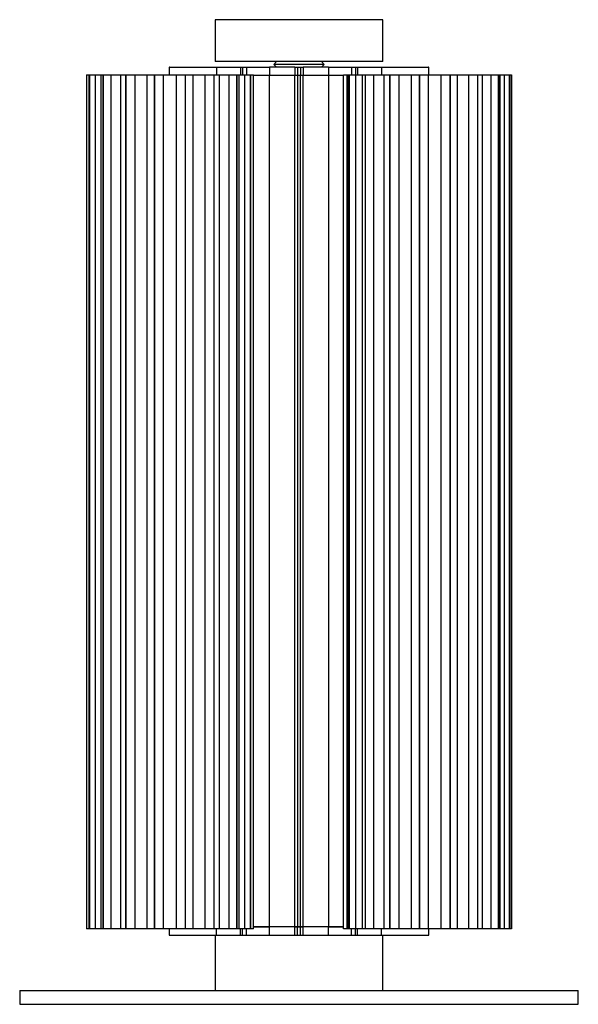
# Paper-space layout '_Posterior' of a CAD drawing. Header units: millimetres. Extents: x -3906 to -3706, y 153 to 506.
import ezdxf

# ---------------------------------------------------------------- set-up
doc = ezdxf.new("R2010")
doc.units = ezdxf.units.MM

psp = doc.layouts.new('_Posterior')

# ---------------------------------------------------------------- linework, layer by layer
at = {"color": 7, "linetype": 'Continuous', "lineweight": 25}
for p, q in [((-3836.07, 505.72), (-3836.07, 490.72)), ((-3776.07, 490.72), (-3776.07, 505.72)), ((-3814.07, 490.72), (-3815.07, 489.72)), ((-3797.07, 489.72), (-3798.07, 490.72)), ((-3852.52, 488.72), (-3852.52, 486)), ((-3835.63, 488.72), (-3835.63, 486)), ((-3835.63, 488.72), (-3816.68, 488.72)), ((-3827.04, 488.72), (-3827.04, 486)), ((-3826.33, 488.72), (-3826.33, 486)), ((-3824.91, 488.72), (-3824.91, 486)), ((-3816.68, 488.72), (-3816.68, 485.72)), ((-3815.07, 489.72), (-3814.07, 488.72)), ((-3807.57, 488.72), (-3807.57, 485.72)), ((-3807.57, 488.72), (-3804.57, 488.72)), ((-3806.57, 488.72), (-3806.57, 485.72)), ((-3805.57, 488.72), (-3805.57, 485.72)), ((-3804.57, 488.72), (-3804.57, 485.72)), ((-3798.07, 488.72), (-3797.07, 489.72)), ((-3795.46, 488.72), (-3776.51, 488.72)), ((-3795.46, 488.72), (-3795.46, 485.72)), ((-3787.23, 488.72), (-3787.23, 486)), ((-3785.81, 488.72), (-3785.81, 486)), ((-3785.1, 488.72), (-3785.1, 486)), ((-3776.51, 488.72), (-3776.51, 486)), ((-3759.62, 486), (-3759.62, 488.72)), ((-3882.17, 486), (-3882.17, 180)), ((-3882.17, 486), (-3822.39, 486)), ((-3881.29, 486), (-3881.29, 180)), ((-3881.14, 486), (-3881.14, 180)), ((-3881.12, 180), (-3881.12, 486)), ((-3879.1, 486), (-3879.1, 180)), ((-3877.04, 486), (-3877.04, 180)), ((-3876.24, 486), (-3876.24, 180)), ((-3876.2, 180), (-3876.2, 486)), ((-3873.42, 486), (-3873.42, 180)), ((-3869.91, 180), (-3869.91, 486)), ((-3868.1, 486), (-3868.1, 180)), ((-3868.04, 180), (-3868.04, 486)), ((-3864.89, 486), (-3864.89, 180)), ((-3860.46, 180), (-3860.46, 486)), ((-3857.82, 486), (-3857.82, 180)), ((-3857.76, 180), (-3857.76, 486)), ((-3854.65, 486), (-3854.65, 180)), ((-3849.9, 180), (-3849.9, 486)), ((-3846.8, 486), (-3846.8, 180)), ((-3846.73, 180), (-3846.73, 486)), ((-3844.1, 486), (-3844.1, 180)), ((-3839.67, 180), (-3839.67, 486)), ((-3836.51, 486), (-3836.51, 180)), ((-3836.46, 180), (-3836.46, 486)), ((-3834.64, 486), (-3834.64, 180)), ((-3831.13, 180), (-3831.13, 486)), ((-3828.36, 486), (-3828.36, 180)), ((-3828.32, 180), (-3828.32, 486)), ((-3827.51, 180), (-3827.51, 486)), ((-3825.46, 180), (-3825.46, 486)), ((-3823.43, 486), (-3823.43, 180)), ((-3823.41, 180), (-3823.41, 486)), ((-3823.26, 180), (-3823.26, 486)), ((-3822.39, 180), (-3822.39, 486)), ((-3816.63, 485.72), (-3822.39, 485.72)), ((-3816.68, 485.72), (-3822.39, 485.72)), ((-3821.97, 485.72), (-3821.97, 485.72)), ((-3816.63, 180.72), (-3816.63, 485.72)), ((-3804.57, 485.72), (-3807.57, 485.72)), ((-3807.53, 180.72), (-3807.53, 485.72)), ((-3804.53, 485.72), (-3807.53, 485.72)), ((-3806.53, 180.72), (-3806.53, 485.72)), ((-3805.53, 180.72), (-3805.53, 485.72)), ((-3804.53, 180.72), (-3804.53, 485.72)), ((-3790.17, 485.72), (-3795.46, 485.72)), ((-3795.42, 180.72), (-3795.42, 485.72)), ((-3790.17, 485.72), (-3795.42, 485.72)), ((-3790.17, 486), (-3729.97, 486)), ((-3790.17, 180), (-3790.17, 486)), ((-3788.9, 486), (-3788.9, 180)), ((-3788.43, 486), (-3788.43, 180)), ((-3788.16, 486), (-3788.16, 180)), ((-3788.13, 180), (-3788.13, 486)), ((-3785.89, 486), (-3785.89, 180)), ((-3783.4, 486), (-3783.4, 180)), ((-3782.36, 486), (-3782.36, 180)), ((-3782.32, 180), (-3782.32, 486)), ((-3779.41, 486), (-3779.41, 180)), ((-3775.62, 180), (-3775.62, 486)), ((-3773.57, 486), (-3773.57, 180)), ((-3773.51, 180), (-3773.51, 486)), ((-3770.33, 486), (-3770.33, 180)), ((-3765.76, 180), (-3765.76, 486)), ((-3762.97, 486), (-3762.97, 180)), ((-3762.91, 180), (-3762.91, 486)), ((-3759.88, 486), (-3759.88, 180)), ((-3755.15, 180), (-3755.15, 486)), ((-3751.99, 486), (-3751.99, 180)), ((-3751.93, 180), (-3751.93, 486)), ((-3749.47, 486), (-3749.47, 180)), ((-3745.22, 180), (-3745.22, 486)), ((-3742.12, 486), (-3742.12, 180)), ((-3742.07, 180), (-3742.07, 486)), ((-3740.5, 486), (-3740.5, 180)), ((-3737.3, 180), (-3737.3, 486)), ((-3734.68, 486), (-3734.68, 180)), ((-3734.65, 180), (-3734.65, 486)), ((-3734.05, 180), (-3734.05, 486)), ((-3732.48, 180), (-3732.48, 486)), ((-3730.69, 486), (-3730.69, 180)), ((-3730.68, 180), (-3730.68, 486)), ((-3730.61, 180), (-3730.61, 486)), ((-3729.99, 486), (-3729.99, 180)), ((-3729.99, 180), (-3729.99, 486)), ((-3729.97, 180), (-3729.97, 486)), ((-3822.39, 180), (-3882.17, 180)), ((-3852.52, 180), (-3852.52, 177.72)), ((-3835.63, 177.72), (-3835.63, 180)), ((-3827.04, 177.72), (-3827.04, 180)), ((-3826.33, 177.72), (-3826.33, 180)), ((-3824.91, 177.72), (-3824.91, 180)), ((-3816.68, 180.72), (-3822.39, 180.72)), ((-3822.39, 180.72), (-3816.63, 180.72)), ((-3821.97, 180.72), (-3821.97, 180.72)), ((-3816.68, 177.72), (-3816.68, 180.72)), ((-3807.57, 177.72), (-3807.57, 180.72)), ((-3804.57, 180.72), (-3807.57, 180.72)), ((-3807.53, 180.72), (-3804.53, 180.72)), ((-3806.57, 177.72), (-3806.57, 180.72)), ((-3805.57, 177.72), (-3805.57, 180.72)), ((-3804.57, 177.72), (-3804.57, 180.72)), ((-3795.46, 177.72), (-3795.46, 180.72)), ((-3790.17, 180.72), (-3795.46, 180.72)), ((-3795.42, 180.72), (-3790.17, 180.72)), ((-3729.97, 180), (-3790.17, 180)), ((-3787.23, 177.72), (-3787.23, 180)), ((-3785.81, 177.72), (-3785.81, 180)), ((-3785.1, 177.72), (-3785.1, 180)), ((-3776.51, 177.72), (-3776.51, 180)), ((-3759.62, 177.72), (-3759.62, 180)), ((-3836.07, 177.72), (-3836.07, 158)), ((-3835.63, 177.72), (-3819.13, 177.72)), ((-3793.01, 177.72), (-3776.51, 177.72)), ((-3776.07, 158), (-3776.07, 177.72)), ((-3906.07, 158), (-3906.07, 153)), ((-3906.07, 158), (-3706.07, 158)), ((-3706.07, 153), (-3706.07, 158)), ((-3906.07, 153), (-3706.07, 153))]:
    psp.add_line(p, q, dxfattribs=at)
for points, knots in [([(-3776.07, 505.72), (-3776.07, 505.72), (-3776.23, 505.72), (-3776.92, 505.72), (-3777.45, 505.72), (-3778.91, 505.72), (-3779.84, 505.72), (-3782.08, 505.72), (-3783.39, 505.72), (-3786.32, 505.72), (-3787.94, 505.72), (-3791.37, 505.72), (-3793.18, 505.72), (-3796.87, 505.72), (-3798.75, 505.72), (-3802.47, 505.72), (-3804.3, 505.72), (-3807.84, 505.72), (-3809.67, 505.72), (-3813.39, 505.72), (-3815.27, 505.72), (-3818.96, 505.72), (-3820.77, 505.72), (-3824.2, 505.72), (-3825.82, 505.72), (-3828.75, 505.72), (-3830.06, 505.72), (-3832.3, 505.72), (-3833.23, 505.72), (-3834.7, 505.72), (-3835.23, 505.72), (-3835.91, 505.72), (-3836.07, 505.72), (-3836.07, 505.72)], [0, 0, 0, 0, 0.0625, 0.0625, 0.125, 0.125, 0.1875, 0.1875, 0.25, 0.25, 0.3125, 0.3125, 0.375, 0.375, 0.4375, 0.4375, 0.5, 0.5, 0.5625, 0.5625, 0.625, 0.625, 0.6875, 0.6875, 0.75, 0.75, 0.8125, 0.8125, 0.875, 0.875, 0.9375, 0.9375, 1, 1, 1, 1]), ([(-3776.07, 490.72), (-3776.07, 490.72), (-3776.23, 490.72), (-3776.92, 490.72), (-3777.45, 490.72), (-3778.91, 490.72), (-3779.84, 490.72), (-3782.08, 490.72), (-3783.39, 490.72), (-3786.32, 490.72), (-3787.94, 490.72), (-3791.37, 490.72), (-3793.18, 490.72), (-3796.87, 490.72), (-3798.75, 490.72), (-3802.47, 490.72), (-3804.3, 490.72), (-3807.84, 490.72), (-3809.67, 490.72), (-3813.39, 490.72), (-3815.27, 490.72), (-3818.96, 490.72), (-3820.77, 490.72), (-3824.2, 490.72), (-3825.82, 490.72), (-3828.75, 490.72), (-3830.06, 490.72), (-3832.3, 490.72), (-3833.23, 490.72), (-3834.7, 490.72), (-3835.23, 490.72), (-3835.91, 490.72), (-3836.07, 490.72), (-3836.07, 490.72)], [0, 0, 0, 0, 0.0625, 0.0625, 0.125, 0.125, 0.1875, 0.1875, 0.25, 0.25, 0.3125, 0.3125, 0.375, 0.375, 0.4375, 0.4375, 0.5, 0.5, 0.5625, 0.5625, 0.625, 0.625, 0.6875, 0.6875, 0.75, 0.75, 0.8125, 0.8125, 0.875, 0.875, 0.9375, 0.9375, 1, 1, 1, 1]), ([(-3852.49, 488.72), (-3852.5, 488.72), (-3852.61, 488.72), (-3852.17, 488.72), (-3851.18, 488.72), (-3849.62, 488.72), (-3847.66, 488.72), (-3845.3, 488.72), (-3842.66, 488.72), (-3840.02, 488.72), (-3837.58, 488.72), (-3836.26, 488.72), (-3835.63, 488.72)], [0, 0, 0, 0, 0.010958, 0.125764, 0.236704, 0.340638, 0.444573, 0.555513, 0.670319, 0.785125, 0.896065, 1, 1, 1, 1]), ([(-3807.57, 488.72), (-3808.41, 488.72), (-3809.25, 488.72), (-3810.9, 488.72), (-3811.72, 488.72), (-3813.28, 488.72), (-3814.03, 488.72), (-3815.43, 488.72), (-3816.08, 488.72), (-3816.68, 488.72)], [0, 0, 0, 0, 0.25, 0.25, 0.5, 0.5, 0.75, 0.75, 1, 1, 1, 1]), ([(-3797.07, 489.72), (-3797.07, 489.72), (-3797.12, 489.72), (-3797.32, 489.72), (-3797.48, 489.72), (-3797.92, 489.72), (-3798.2, 489.72), (-3798.87, 489.72), (-3799.27, 489.72), (-3800.15, 489.72), (-3800.63, 489.72), (-3801.66, 489.72), (-3802.2, 489.72), (-3803.31, 489.72), (-3803.88, 489.72), (-3804.99, 489.72), (-3805.54, 489.72), (-3806.6, 489.72), (-3807.15, 489.72), (-3808.27, 489.72), (-3808.83, 489.72), (-3809.94, 489.72), (-3810.48, 489.72), (-3811.51, 489.72), (-3812, 489.72), (-3812.87, 489.72), (-3813.27, 489.72), (-3813.94, 489.72), (-3814.22, 489.72), (-3814.66, 489.72), (-3814.82, 489.72), (-3815.02, 489.72), (-3815.07, 489.72), (-3815.07, 489.72)], [0, 0, 0, 0, 0.0625, 0.0625, 0.125, 0.125, 0.1875, 0.1875, 0.25, 0.25, 0.3125, 0.3125, 0.375, 0.375, 0.4375, 0.4375, 0.5, 0.5, 0.5625, 0.5625, 0.625, 0.625, 0.6875, 0.6875, 0.75, 0.75, 0.8125, 0.8125, 0.875, 0.875, 0.9375, 0.9375, 1, 1, 1, 1]), ([(-3795.46, 488.72), (-3796.06, 488.72), (-3796.71, 488.72), (-3798.11, 488.72), (-3798.86, 488.72), (-3800.43, 488.72), (-3801.24, 488.72), (-3802.89, 488.72), (-3803.73, 488.72), (-3804.57, 488.72)], [0, 0, 0, 0, 0.25, 0.25, 0.5, 0.5, 0.75, 0.75, 1, 1, 1, 1]), ([(-3776.51, 488.72), (-3775.88, 488.72), (-3774.56, 488.72), (-3772.12, 488.72), (-3769.48, 488.72), (-3766.84, 488.72), (-3764.48, 488.72), (-3762.52, 488.72), (-3760.96, 488.72), (-3759.97, 488.72), (-3759.53, 488.72), (-3759.64, 488.72), (-3759.65, 488.72)], [0, 0, 0, 0, 0.103935, 0.214875, 0.329681, 0.444487, 0.555427, 0.659362, 0.763296, 0.874236, 0.989042, 1, 1, 1, 1]), ([(-3807.57, 485.72), (-3808.41, 485.72), (-3809.25, 485.72), (-3810.9, 485.72), (-3811.72, 485.72), (-3813.28, 485.72), (-3814.03, 485.72), (-3815.43, 485.72), (-3816.08, 485.72), (-3816.68, 485.72)], [0, 0, 0, 0, 0.25, 0.25, 0.5, 0.5, 0.75, 0.75, 1, 1, 1, 1]), ([(-3807.53, 485.72), (-3808.36, 485.72), (-3809.2, 485.72), (-3810.86, 485.72), (-3811.67, 485.72), (-3813.24, 485.72), (-3813.98, 485.72), (-3815.39, 485.72), (-3816.04, 485.72), (-3816.63, 485.72)], [0, 0, 0, 0, 0.25, 0.25, 0.5, 0.5, 0.75, 0.75, 1, 1, 1, 1]), ([(-3795.46, 485.72), (-3796.06, 485.72), (-3796.71, 485.72), (-3798.11, 485.72), (-3798.86, 485.72), (-3800.43, 485.72), (-3801.24, 485.72), (-3802.89, 485.72), (-3803.73, 485.72), (-3804.57, 485.72)], [0, 0, 0, 0, 0.25, 0.25, 0.5, 0.5, 0.75, 0.75, 1, 1, 1, 1]), ([(-3795.42, 485.72), (-3796.01, 485.72), (-3796.67, 485.72), (-3798.07, 485.72), (-3798.82, 485.72), (-3800.38, 485.72), (-3801.2, 485.72), (-3802.85, 485.72), (-3803.69, 485.72), (-3804.53, 485.72)], [0, 0, 0, 0, 0.25, 0.25, 0.5, 0.5, 0.75, 0.75, 1, 1, 1, 1]), ([(-3807.57, 180.72), (-3808.41, 180.72), (-3809.25, 180.72), (-3810.9, 180.72), (-3811.72, 180.72), (-3813.28, 180.72), (-3814.03, 180.72), (-3815.43, 180.72), (-3816.08, 180.72), (-3816.68, 180.72)], [0, 0, 0, 0, 0.25, 0.25, 0.5, 0.5, 0.75, 0.75, 1, 1, 1, 1]), ([(-3807.53, 180.72), (-3808.36, 180.72), (-3809.2, 180.72), (-3810.86, 180.72), (-3811.67, 180.72), (-3813.24, 180.72), (-3813.98, 180.72), (-3815.39, 180.72), (-3816.04, 180.72), (-3816.63, 180.72)], [0, 0, 0, 0, 0.25, 0.25, 0.5, 0.5, 0.75, 0.75, 1, 1, 1, 1]), ([(-3795.46, 180.72), (-3796.06, 180.72), (-3796.71, 180.72), (-3798.11, 180.72), (-3798.86, 180.72), (-3800.43, 180.72), (-3801.24, 180.72), (-3802.89, 180.72), (-3803.73, 180.72), (-3804.57, 180.72)], [0, 0, 0, 0, 0.25, 0.25, 0.5, 0.5, 0.75, 0.75, 1, 1, 1, 1]), ([(-3795.42, 180.72), (-3796.01, 180.72), (-3796.67, 180.72), (-3798.07, 180.72), (-3798.82, 180.72), (-3800.38, 180.72), (-3801.2, 180.72), (-3802.85, 180.72), (-3803.69, 180.72), (-3804.53, 180.72)], [0, 0, 0, 0, 0.25, 0.25, 0.5, 0.5, 0.75, 0.75, 1, 1, 1, 1]), ([(-3852.49, 177.72), (-3852.5, 177.72), (-3852.61, 177.72), (-3852.17, 177.72), (-3851.18, 177.72), (-3849.62, 177.72), (-3847.66, 177.72), (-3845.3, 177.72), (-3842.66, 177.72), (-3840.02, 177.72), (-3837.58, 177.72), (-3836.26, 177.72), (-3835.63, 177.72)], [0, 0, 0, 0, 0.010958, 0.125764, 0.236704, 0.340638, 0.444573, 0.555513, 0.670319, 0.785125, 0.896065, 1, 1, 1, 1]), ([(-3836.07, 177.72), (-3836.06, 177.72), (-3836.05, 177.72), (-3835.81, 177.72), (-3835.78, 177.72)], [0, 0, 0, 0, 0.90615, 1, 1, 1, 1]), ([(-3819.13, 177.72), (-3817.17, 177.72), (-3815.06, 177.72), (-3810.65, 177.72), (-3808.36, 177.72), (-3803.78, 177.72), (-3801.49, 177.72), (-3797.08, 177.72), (-3794.97, 177.72), (-3793.01, 177.72)], [0, 0, 0, 0, 0.25, 0.25, 0.5, 0.5, 0.75, 0.75, 1, 1, 1, 1]), ([(-3776.51, 177.72), (-3775.88, 177.72), (-3774.56, 177.72), (-3772.12, 177.72), (-3769.48, 177.72), (-3766.84, 177.72), (-3764.48, 177.72), (-3762.52, 177.72), (-3760.96, 177.72), (-3759.97, 177.72), (-3759.53, 177.72), (-3759.64, 177.72), (-3759.65, 177.72)], [0, 0, 0, 0, 0.103935, 0.214875, 0.329681, 0.444487, 0.555427, 0.659362, 0.763296, 0.874236, 0.989042, 1, 1, 1, 1]), ([(-3776.36, 177.72), (-3776.31, 177.72), (-3776.06, 177.72), (-3776.12, 177.72), (-3776.17, 177.72)], [0, 0, 0, 0, 0.172139, 1, 1, 1, 1])]:
    psp.add_open_spline(points, degree=3, knots=knots, dxfattribs=at)

doc.saveas('drawing.dxf')
